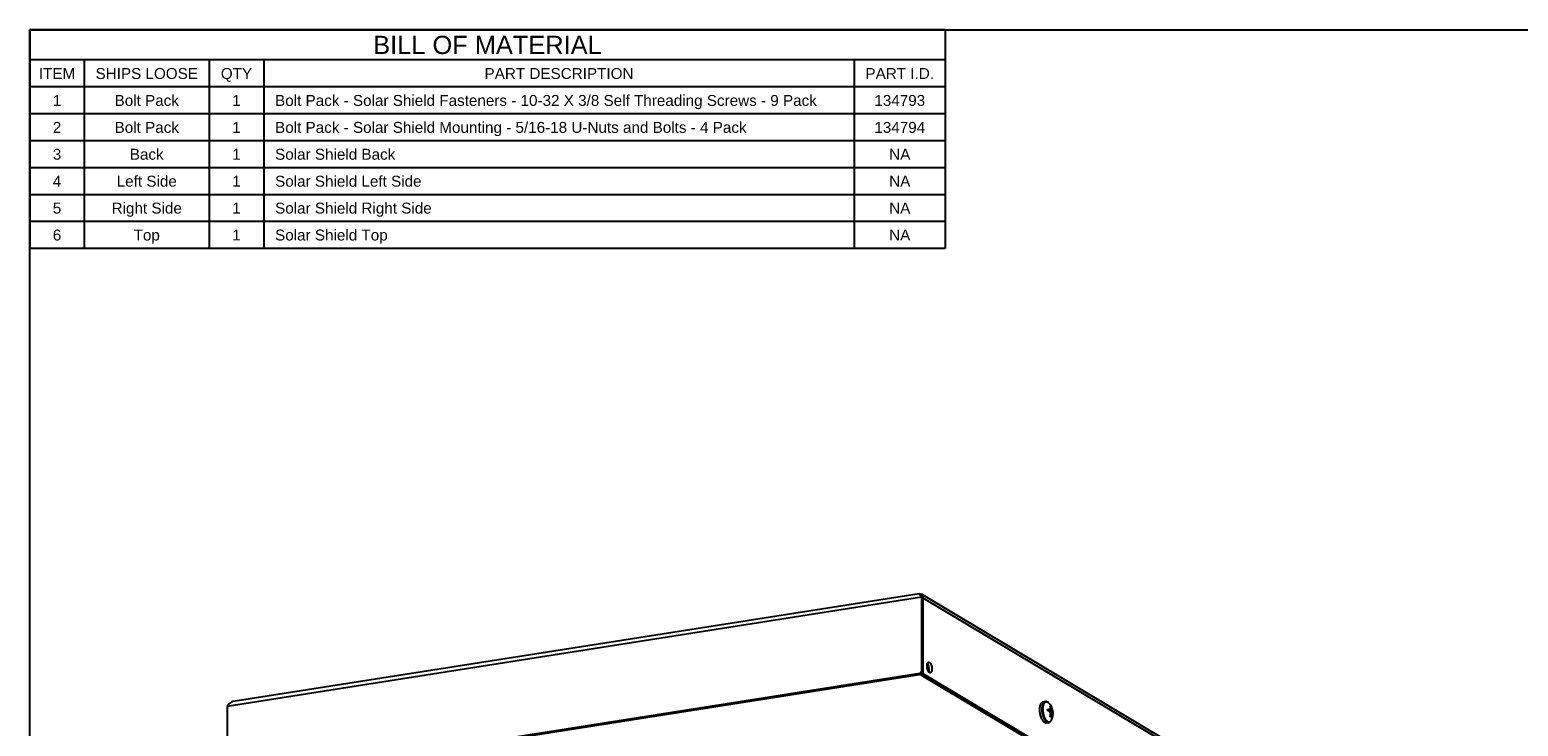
# Model space of a CAD drawing. Header units: inches. Extents: x 0 to 54.4, y 0 to 35.2.
# Tile 5 of 9: x 0 to 26.2, y 22.9 to 35.2. Entities that reach past the tile are written whole.
import ezdxf

# ---------------------------------------------------------------- set-up
doc = ezdxf.new("R2010")
doc.units = ezdxf.units.IN
doc.header["$LTSCALE"] = 2.992
doc.header["$MEASUREMENT"] = 0
doc.layers.get('0').update_dxf_attribs({"linetype": 'CONTINUOUS'})
doc.styles.get("Standard").update_dxf_attribs({"font": 'arial.ttf'})

msp = doc.modelspace()

# ---------------------------------------------------------------- linework, layer by layer
at = {"color": 2, "linetype": 'Continuous'}
for p, q in [((16.12, 35.2), (0, 35.2)), ((0, 35.2), (0, 31.352)), ((16.12, 35.2), (16.12, 31.352)), ((16.12, 34.669), (0, 34.669)), ((0.96, 34.669), (0.96, 31.352)), ((3.16, 34.669), (3.16, 31.352)), ((4.12, 34.669), (4.12, 31.352)), ((14.52, 34.669), (14.52, 31.352)), ((16.12, 34.194), (0, 34.194)), ((16.12, 33.72), (0, 33.72)), ((16.12, 33.247), (0, 33.247)), ((16.12, 32.773), (0, 32.773)), ((16.12, 32.299), (0, 32.299)), ((16.12, 31.826), (0, 31.826)), ((16.12, 31.352), (0, 31.352))]:
    msp.add_line(p, q, dxfattribs=at)
at = {"color": 7, "linetype": 'Continuous'}
for p, q in [((0, 0), (0, 35.2)), ((0, 35.2), (54.4, 35.2)), ((15.702, 25.217), (3.479, 23.297)), ((15.662, 25.279), (3.581, 23.381)), ((15.668, 25.274), (15.673, 25.275)), ((15.673, 25.275), (15.688, 25.273)), ((15.676, 25.261), (15.683, 25.249)), ((15.683, 25.249), (15.692, 25.234)), ((15.688, 25.273), (15.701, 25.268)), ((15.692, 25.234), (15.702, 25.217)), ((15.694, 25.234), (15.701, 25.225)), ((15.701, 25.268), (15.703, 25.268)), ((15.702, 25.217), (15.702, 23.915)), ((21.069, 22.019), (15.702, 25.217)), ((21.031, 22.092), (15.703, 25.268)), ((15.72, 25.208), (15.728, 25.202)), ((3.506, 21.97), (15.675, 23.882)), ((15.675, 23.882), (15.703, 23.866)), ((15.743, 23.862), (15.69, 23.854)), ((15.702, 23.915), (15.729, 23.899)), ((15.743, 23.862), (20.955, 20.756)), ((15.802, 23.988), (15.801, 24.006)), ((15.827, 23.908), (15.82, 23.921)), ((17.843, 23.375), (17.884, 23.382)), ((17.922, 23.373), (17.926, 23.371)), ((3.492, 23.317), (3.479, 23.297)), ((3.479, 23.297), (3.479, 21.994)), ((17.786, 23.242), (17.787, 23.26)), ((17.787, 23.224), (17.786, 23.242)), ((17.815, 23.093), (17.812, 23.101)), ((17.818, 23.086), (17.815, 23.093)), ((17.85, 23.116), (17.847, 23.124)), ((17.927, 23.244), (17.927, 23.248)), ((17.927, 23.248), (17.928, 23.248)), ((17.941, 23.24), (17.927, 23.233)), ((17.928, 23.219), (17.927, 23.219)), ((17.928, 23.248), (17.941, 23.24)), ((17.941, 23.24), (17.95, 23.241)), ((17.965, 23.305), (17.967, 23.305)), ((17.965, 23.116), (17.966, 23.117)), ((17.97, 23.113), (17.965, 23.116)), ((17.975, 23.111), (17.97, 23.113)), ((17.979, 23.297), (17.971, 23.29)), ((17.98, 23.268), (17.973, 23.264)), ((17.989, 23.164), (17.973, 23.166)), ((17.98, 23.137), (17.973, 23.14)), ((17.979, 23.297), (17.98, 23.296)), ((17.98, 23.109), (17.979, 23.108)), ((17.98, 23.296), (17.98, 23.268)), ((17.98, 23.268), (17.989, 23.269)), ((17.98, 23.268), (17.989, 23.23)), ((17.989, 23.164), (17.98, 23.137)), ((17.98, 23.137), (17.989, 23.139)), ((17.98, 23.137), (17.98, 23.109)), ((17.989, 23.23), (18.002, 23.232)), ((17.989, 23.23), (18.004, 23.203)), ((18.004, 23.173), (17.989, 23.164)), ((17.989, 23.164), (18.002, 23.166)), ((18.004, 23.203), (18.013, 23.204)), ((18.004, 23.203), (18.018, 23.195)), ((18.004, 23.173), (18.013, 23.175)), ((18.018, 23.195), (18.018, 23.194)), ((18.018, 23.17), (18.018, 23.165)), ((18.018, 23.165), (18.018, 23.165)), ((17.901, 23.007), (17.942, 23.013)), ((17.99, 23.052), (17.99, 23.052))]:
    msp.add_line(p, q, dxfattribs=at)
at = {"color": 3, "linetype": 'Continuous'}
for p, q in [((15.729, 25.201), (15.729, 23.899)), ((3.533, 21.954), (15.703, 23.866)), ((15.69, 23.854), (15.686, 23.857)), ((15.69, 23.854), (20.902, 20.747)), ((15.71, 23.868), (15.703, 23.866)), ((15.716, 23.872), (15.71, 23.868)), ((15.807, 24.045), (15.814, 24.032)), ((15.832, 23.965), (15.833, 23.947)), ((17.787, 23.244), (17.786, 23.243))]:
    msp.add_line(p, q, dxfattribs=at)
at = {"color": 7, "linetype": 'Continuous'}
for points in [[(15.662, 25.279), (15.663, 25.279), (15.666, 25.277), (15.67, 25.271), (15.676, 25.261)], [(15.701, 25.225), (15.71, 25.216), (15.72, 25.208)], [(15.703, 25.268), (15.712, 25.26), (15.721, 25.248), (15.727, 25.234)], [(15.727, 25.234), (15.73, 25.218), (15.729, 25.201)], [(15.675, 23.882), (15.682, 23.885), (15.689, 23.888), (15.694, 23.894), (15.698, 23.9), (15.701, 23.907), (15.702, 23.915)], [(15.729, 23.899), (15.73, 23.891), (15.731, 23.883), (15.734, 23.876), (15.736, 23.87), (15.74, 23.865), (15.743, 23.862)], [(15.801, 24.006), (15.802, 24.023), (15.804, 24.038), (15.808, 24.051), (15.813, 24.062), (15.82, 24.069), (15.827, 24.073), (15.829, 24.073)], [(15.82, 23.921), (15.813, 23.936), (15.808, 23.952), (15.804, 23.97), (15.802, 23.988)], [(15.844, 23.891), (15.835, 23.898), (15.827, 23.908)], [(15.829, 24.073), (15.835, 24.073), (15.844, 24.07), (15.852, 24.063), (15.86, 24.053), (15.867, 24.041), (15.874, 24.026), (15.879, 24.009), (15.883, 23.991), (15.886, 23.973), (15.886, 23.955)], [(15.858, 23.888), (15.852, 23.888), (15.844, 23.891)], [(15.886, 23.955), (15.886, 23.938), (15.883, 23.923), (15.879, 23.91), (15.874, 23.9), (15.867, 23.892), (15.86, 23.888), (15.858, 23.888)], [(3.581, 23.381), (3.576, 23.38), (3.557, 23.374), (3.538, 23.364), (3.521, 23.351), (3.506, 23.335), (3.492, 23.317)], [(17.797, 23.319), (17.799, 23.326), (17.801, 23.332), (17.803, 23.337), (17.806, 23.343), (17.809, 23.348), (17.812, 23.352), (17.815, 23.356), (17.818, 23.36), (17.821, 23.364), (17.824, 23.367), (17.828, 23.369), (17.832, 23.371), (17.835, 23.373), (17.839, 23.374), (17.843, 23.375)], [(17.847, 23.124), (17.845, 23.132), (17.842, 23.141), (17.84, 23.15), (17.838, 23.158), (17.836, 23.167), (17.835, 23.176), (17.833, 23.185), (17.832, 23.194), (17.831, 23.203), (17.83, 23.213), (17.829, 23.222), (17.828, 23.23), (17.828, 23.239), (17.828, 23.248), (17.828, 23.257), (17.828, 23.265), (17.829, 23.274), (17.83, 23.282), (17.831, 23.29), (17.832, 23.297), (17.833, 23.305), (17.835, 23.312), (17.836, 23.319), (17.838, 23.326), (17.84, 23.332), (17.842, 23.338), (17.845, 23.344), (17.847, 23.349), (17.85, 23.354), (17.853, 23.359), (17.856, 23.363), (17.859, 23.367), (17.862, 23.37), (17.866, 23.373), (17.869, 23.376), (17.873, 23.378), (17.877, 23.38), (17.881, 23.381), (17.884, 23.382)], [(17.845, 23.282), (17.846, 23.29), (17.848, 23.298), (17.849, 23.305), (17.85, 23.312), (17.852, 23.319), (17.854, 23.326), (17.856, 23.332), (17.859, 23.338), (17.861, 23.343), (17.864, 23.348), (17.866, 23.353), (17.869, 23.358), (17.872, 23.362), (17.876, 23.365), (17.879, 23.368), (17.883, 23.371), (17.886, 23.373), (17.89, 23.375), (17.894, 23.376), (17.898, 23.377), (17.901, 23.378), (17.905, 23.378), (17.91, 23.377), (17.914, 23.376), (17.918, 23.375), (17.922, 23.373)], [(17.923, 23.373), (17.917, 23.377), (17.91, 23.379), (17.903, 23.381), (17.897, 23.382), (17.89, 23.382), (17.884, 23.382)], [(17.941, 23.359), (17.938, 23.363), (17.931, 23.368), (17.923, 23.373)], [(17.939, 23.362), (17.934, 23.365), (17.93, 23.368), (17.926, 23.371)], [(17.787, 23.262), (17.788, 23.267), (17.788, 23.275), (17.789, 23.283), (17.79, 23.291), (17.792, 23.298), (17.793, 23.306), (17.795, 23.313), (17.797, 23.319)], [(17.787, 23.26), (17.789, 23.276), (17.793, 23.29)], [(17.812, 23.101), (17.809, 23.109), (17.806, 23.117), (17.803, 23.126), (17.801, 23.134), (17.799, 23.143), (17.797, 23.152), (17.795, 23.161), (17.793, 23.17), (17.792, 23.179), (17.79, 23.188), (17.789, 23.197), (17.788, 23.206), (17.788, 23.215), (17.787, 23.222)], [(17.872, 23.013), (17.868, 23.016), (17.863, 23.019), (17.859, 23.023), (17.855, 23.027), (17.851, 23.031), (17.847, 23.036), (17.843, 23.041), (17.839, 23.046), (17.835, 23.052), (17.832, 23.058), (17.828, 23.065), (17.824, 23.071), (17.821, 23.078), (17.818, 23.086)], [(17.844, 23.248), (17.844, 23.257), (17.844, 23.266), (17.845, 23.274), (17.845, 23.282)], [(17.886, 23.073), (17.883, 23.08), (17.879, 23.087), (17.876, 23.094), (17.872, 23.101), (17.869, 23.109), (17.866, 23.117), (17.864, 23.125), (17.861, 23.133), (17.859, 23.142), (17.856, 23.15), (17.854, 23.159), (17.852, 23.168), (17.85, 23.177), (17.849, 23.186), (17.848, 23.195), (17.846, 23.204), (17.845, 23.213), (17.845, 23.222), (17.844, 23.231), (17.844, 23.24), (17.844, 23.248)], [(17.856, 23.1), (17.853, 23.108), (17.85, 23.116)], [(17.913, 23.02), (17.909, 23.022), (17.905, 23.026), (17.901, 23.029), (17.897, 23.033), (17.893, 23.037), (17.888, 23.042), (17.885, 23.047), (17.881, 23.053), (17.877, 23.059), (17.873, 23.065), (17.869, 23.071), (17.866, 23.078), (17.862, 23.085), (17.859, 23.092), (17.856, 23.1)], [(17.905, 23.046), (17.901, 23.05), (17.898, 23.055), (17.894, 23.061), (17.89, 23.067), (17.886, 23.073)], [(17.927, 23.229), (17.927, 23.234), (17.927, 23.239), (17.927, 23.244)], [(17.927, 23.219), (17.927, 23.224), (17.927, 23.229)], [(17.928, 23.248), (17.932, 23.247), (17.936, 23.246), (17.94, 23.245), (17.944, 23.244), (17.947, 23.243), (17.95, 23.241)], [(17.95, 23.212), (17.947, 23.213), (17.944, 23.214), (17.94, 23.215), (17.936, 23.216), (17.932, 23.218), (17.928, 23.219)], [(17.989, 23.23), (17.967, 23.224), (17.945, 23.217), (17.939, 23.216)], [(17.95, 23.241), (17.953, 23.243), (17.956, 23.244), (17.958, 23.245), (17.961, 23.247), (17.963, 23.248), (17.966, 23.249), (17.968, 23.25), (17.97, 23.252)], [(17.97, 23.185), (17.968, 23.188), (17.966, 23.192), (17.963, 23.195), (17.961, 23.199), (17.958, 23.202), (17.956, 23.205), (17.953, 23.209), (17.95, 23.212)], [(18.004, 23.203), (17.98, 23.2), (17.961, 23.198)], [(17.975, 23.278), (17.973, 23.282), (17.972, 23.286), (17.971, 23.29), (17.969, 23.295), (17.967, 23.3), (17.965, 23.305)], [(18.018, 23.194), (17.992, 23.193), (17.966, 23.192), (17.966, 23.192)], [(17.966, 23.117), (17.967, 23.123), (17.969, 23.128), (17.971, 23.133), (17.972, 23.138), (17.973, 23.143), (17.975, 23.147)], [(17.967, 23.305), (17.968, 23.304), (17.969, 23.303), (17.97, 23.303), (17.971, 23.302), (17.973, 23.301)], [(17.97, 23.252), (17.971, 23.255), (17.972, 23.258), (17.972, 23.261), (17.973, 23.264), (17.973, 23.267), (17.974, 23.271), (17.974, 23.274), (17.975, 23.278)], [(17.975, 23.147), (17.974, 23.152), (17.974, 23.157), (17.973, 23.162), (17.973, 23.167), (17.972, 23.171), (17.972, 23.176), (17.971, 23.181), (17.97, 23.185)], [(18.004, 23.173), (17.98, 23.175), (17.972, 23.175)], [(17.973, 23.301), (17.974, 23.301), (17.975, 23.3), (17.976, 23.299), (17.977, 23.298), (17.978, 23.298), (17.979, 23.297)], [(17.979, 23.108), (17.978, 23.109), (17.975, 23.111)], [(17.98, 23.296), (17.982, 23.291), (17.983, 23.286), (17.985, 23.282), (17.986, 23.278), (17.988, 23.273), (17.989, 23.269)], [(17.989, 23.139), (17.988, 23.134), (17.986, 23.129), (17.985, 23.125), (17.983, 23.12), (17.982, 23.114), (17.98, 23.109)], [(17.989, 23.269), (17.991, 23.264), (17.993, 23.26), (17.994, 23.255), (17.996, 23.25), (17.998, 23.246), (17.999, 23.241), (18.001, 23.237), (18.002, 23.232)], [(18.002, 23.166), (18.001, 23.163), (17.999, 23.16), (17.998, 23.156), (17.996, 23.153), (17.994, 23.149), (17.993, 23.146), (17.991, 23.142), (17.989, 23.139)], [(18.002, 23.232), (18.004, 23.229), (18.005, 23.226), (18.007, 23.222), (18.008, 23.218), (18.009, 23.215), (18.011, 23.211), (18.012, 23.208), (18.013, 23.204)], [(18.013, 23.175), (18.012, 23.174), (18.011, 23.173), (18.009, 23.172), (18.008, 23.17), (18.007, 23.169), (18.005, 23.168), (18.004, 23.167), (18.002, 23.166)], [(18.013, 23.204), (18.014, 23.203), (18.015, 23.201), (18.016, 23.2), (18.016, 23.198), (18.017, 23.196), (18.018, 23.195)], [(18.018, 23.165), (18.017, 23.167), (18.016, 23.169), (18.016, 23.17), (18.015, 23.172), (18.014, 23.173), (18.013, 23.175)], [(18.018, 23.194), (18.018, 23.189), (18.018, 23.185), (18.018, 23.18), (18.018, 23.175), (18.018, 23.17)], [(17.872, 23.013), (17.876, 23.011), (17.88, 23.009), (17.884, 23.008), (17.888, 23.007), (17.893, 23.006), (17.897, 23.006), (17.901, 23.007)], [(17.926, 23.028), (17.922, 23.03), (17.918, 23.034), (17.914, 23.037), (17.91, 23.041), (17.905, 23.046)], [(17.913, 23.02), (17.917, 23.018), (17.922, 23.016), (17.926, 23.014), (17.93, 23.013), (17.934, 23.013), (17.938, 23.013), (17.942, 23.013)], [(17.926, 23.028), (17.93, 23.025), (17.934, 23.024), (17.939, 23.022), (17.943, 23.021), (17.947, 23.021), (17.951, 23.021), (17.955, 23.021), (17.959, 23.022), (17.962, 23.024), (17.966, 23.025), (17.97, 23.028), (17.973, 23.03), (17.977, 23.034), (17.98, 23.037), (17.983, 23.041), (17.986, 23.046), (17.989, 23.05)], [(17.942, 23.013), (17.949, 23.015), (17.955, 23.017), (17.961, 23.02), (17.967, 23.024), (17.973, 23.029), (17.978, 23.035), (17.984, 23.042), (17.989, 23.05), (17.99, 23.052)]]:
    msp.add_lwpolyline(points, dxfattribs=at)
at = {"color": 3, "linetype": 'Continuous'}
for points in [[(15.686, 23.857), (15.683, 23.862), (15.682, 23.863)], [(15.729, 23.899), (15.728, 23.891), (15.726, 23.884), (15.722, 23.877), (15.716, 23.872)], [(15.814, 24.032), (15.821, 24.017), (15.826, 24.001), (15.83, 23.983), (15.832, 23.965)], [(15.833, 23.947), (15.832, 23.93), (15.83, 23.915), (15.828, 23.907)]]:
    msp.add_lwpolyline(points, dxfattribs=at)
at = {"color": 7, "linetype": 'Continuous'}
msp.add_arc((17.757, 23.173), 0.262, 332.5743, 45.2868, dxfattribs=at)

# ---------------------------------------------------------------- texts
at = {"color": 2, "linetype": 'Continuous', "line_spacing_factor": 0.9}
for s, insert, char_height, width, attachment_point in [('BILL OF MATERIAL', (8.06, 35.094), 0.32, 4.01606, 2), ('ITEM', (0.48, 34.527), 0.192, 0.63881, 2), ('SHIPS LOOSE', (2.06, 34.527), 0.192, 1.80009, 2), ('QTY', (3.64, 34.527), 0.192, 0.5503, 2), ('PART DESCRIPTION', (9.32, 34.527), 0.192, 2.61734, 2), ('PART I.D.', (15.32, 34.527), 0.192, 1.2041, 2), ('1', (0.48, 34.053), 0.192, 0.14917, 2), ('Bolt Pack', (2.06, 34.053), 0.192, 1.1313, 2), ('1', (3.64, 34.053), 0.192, 0.14917, 2), ('Bolt Pack - Solar Shield Fasteners - 10-32 X 3/8 Self Threading Screws - 9 Pack', (4.32, 34.053), 0.192, 9.52862, 1), ('134793', (15.32, 34.053), 0.192, 0.89505, 2), ('2', (0.48, 33.579), 0.192, 0.14917, 2), ('Bolt Pack', (2.06, 33.579), 0.192, 1.1313, 2), ('1', (3.64, 33.579), 0.192, 0.14917, 2), ('Bolt Pack - Solar Shield Mounting - 5/16-18 U-Nuts and Bolts - 4 Pack', (4.32, 33.579), 0.192, 8.2924, 1), ('134794', (15.32, 33.579), 0.192, 0.89505, 2), ('3', (0.48, 33.106), 0.192, 0.14917, 2), ('Back', (2.06, 33.106), 0.192, 0.59599, 2), ('1', (3.64, 33.106), 0.192, 0.14917, 2), ('Solar Shield Back', (4.32, 33.106), 0.192, 2.11414, 1), ('NA', (15.32, 33.106), 0.192, 0.37187, 2), ('4', (0.48, 32.632), 0.192, 0.14917, 2), ('Left Side', (2.06, 32.632), 0.192, 1.05707, 2), ('1', (3.64, 32.632), 0.192, 0.14917, 2), ('Solar Shield Left Side', (4.32, 32.632), 0.192, 2.57523, 1), ('NA', (15.32, 32.632), 0.192, 0.37187, 2), ('5', (0.48, 32.159), 0.192, 0.14917, 2), ('Right Side', (2.06, 32.159), 0.192, 1.23551, 2), ('1', (3.64, 32.159), 0.192, 0.14917, 2), ('Solar Shield Right Side', (4.32, 32.159), 0.192, 2.75367, 1), ('NA', (15.32, 32.159), 0.192, 0.37187, 2), ('6', (0.48, 31.685), 0.192, 0.14917, 2), ('Top', (2.06, 31.685), 0.192, 0.4618, 2), ('1', (3.64, 31.685), 0.192, 0.14917, 2), ('Solar Shield Top', (4.32, 31.685), 0.192, 1.97996, 1), ('NA', (15.32, 31.685), 0.192, 0.37187, 2)]:
    msp.add_mtext(s, dxfattribs=dict(at, insert=insert, char_height=char_height, width=width, attachment_point=attachment_point))

doc.saveas('drawing.dxf')
